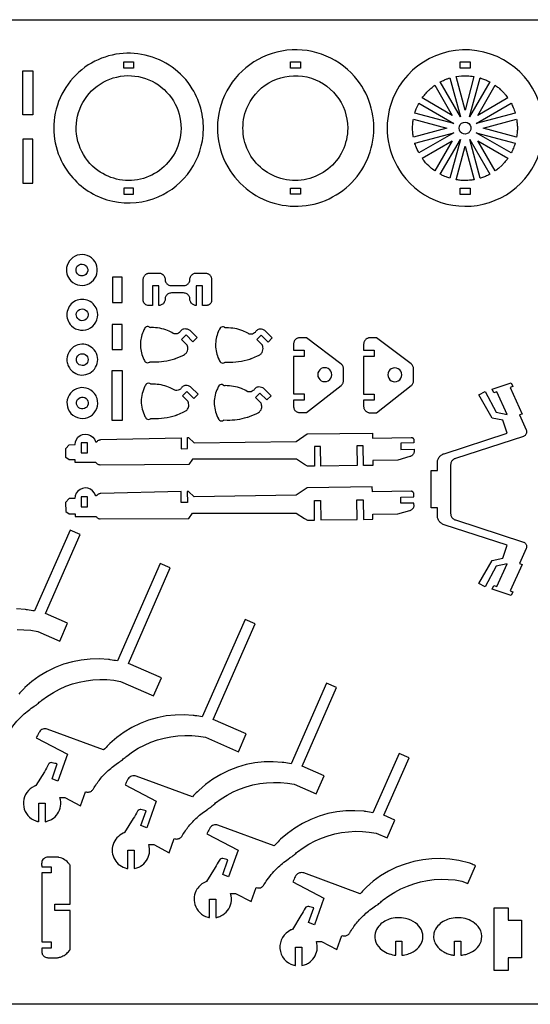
# Model space of a CAD drawing. Extents: x -21.6 to 50.9, y 1.1 to 40.4.
# Tile 3 of 4: x 1.8 to 22.2, y 1.1 to 40.4. Entities that reach past the tile are written whole.
import ezdxf

# ---------------------------------------------------------------- set-up
doc = ezdxf.new("R2010")
doc.units = 0
doc.header["$MEASUREMENT"] = 0
doc.layers.get('0').update_dxf_attribs({"linetype": 'CONTINUOUS'})
doc.layers.add('SECTIONCUTEDGES', color=18, linetype='CONTINUOUS')

msp = doc.modelspace()

# ---------------------------------------------------------------- linework, layer by layer
for points in [[(50.915, 40.384), (50.915, 1.081), (-21.593, 1.081), (-21.593, 40.384)], [(2.294, 36.587), (1.896, 36.587), (1.896, 38.337), (2.294, 38.337)], [(5.862, 24.382), (5.464, 24.382), (5.464, 26.376), (5.862, 26.376)]]:
    msp.add_lwpolyline(points, close=True)
at = {"layer": 'SECTIONCUTEDGES'}
for points in [[(3.736, 34.256, 0.158451), (5.254, 33.198, 0.158579), (7.103, 33.236, 0.143083), (8.467, 34.208, 0.143219), (9.093, 35.761, 0.081543), (9.03, 36.734, 0.08205), (8.661, 37.63, 0.41824), (4.508, 38.576, 0.217104), (3.164, 36.5, 0.09957), (3.224, 35.318, 0.099953)], [(10.173, 34.355, 0.43471), (14.674, 33.57, 0.435012), (15.142, 38.112, 0.263114), (12.241, 39.133, 0.263168), (9.872, 37.174, 0.118408), (9.684, 35.728, 0.118485)], [(17.032, 34.233, 0.325322), (20.525, 33.087, 0.325497), (22.689, 36.057, 0.371858), (20.022, 39.147, 0.371962), (16.576, 36.961, 0.115164), (16.486, 35.543, 0.115322)], [(4.789, 34.444, -0.621062), (5.646, 38.096, -0.621375), (8.026, 35.197, -0.233521), (6.593, 34.02, -0.233759)], [(14.868, 36.058, -0.481507), (12.31, 34.018, -0.481693), (10.891, 36.965, -0.349808), (13.241, 38.097, -0.349977)], [(19.553, 36.777), (19.194, 38.117, -0.057699), (19.642, 38.145, -0.024823), (19.911, 38.118)], [(17.842, 37.26, -0.014778), (17.965, 37.416, -0.028539), (18.108, 37.57, -0.018438), (18.197, 37.648, -0.011345), (18.349, 37.768), (19.043, 36.566)], [(19.367, 36.506), (18.562, 37.899, -0.012176), (18.738, 37.982, -0.019565), (18.85, 38.027, -0.009363), (18.9, 38.044, 0.003121), (18.95, 38.06)], [(19.738, 36.506), (20.155, 38.061, 0.006199), (20.165, 38.059, -0.0186), (20.174, 38.056), (20.368, 37.985, -0.018388), (20.456, 37.944, 0.006129), (20.544, 37.901)], [(20.062, 36.566), (20.756, 37.768, 0.006303), (20.821, 37.72, -0.01891), (20.885, 37.672, -0.017187), (20.962, 37.604, -0.012321), (21.063, 37.504, -0.018926), (21.146, 37.41, -0.012469), (21.264, 37.26)], [(17.55, 36.659, -0.012918), (17.606, 36.82, -0.018758), (17.651, 36.929, -0.010898), (17.68, 36.988, 0.003632), (17.71, 37.047), (19.104, 36.243)], [(20.001, 36.243), (21.395, 37.047, -0.026072), (21.475, 36.879, -0.02074), (21.556, 36.659)], [(17.492, 35.698, 0.006429), (17.48, 35.771, -0.01929), (17.469, 35.845), (17.459, 36.057), (17.469, 36.268, -0.018896), (17.48, 36.342, 0.006298), (17.492, 36.416), (18.832, 36.057)], [(19.644, 35.837, -0.761731), (19.362, 36.198, -0.761062), (19.789, 36.032, -0.135678), (19.743, 35.915, -0.135247)], [(20.273, 36.057), (21.613, 36.416, -0.005477), (21.633, 36.26, -0.027167), (21.644, 36.068, -0.022163), (21.638, 35.907, -0.016966), (21.613, 35.698)], [(17.71, 35.066, -0.020623), (17.59, 35.332, -0.019978), (17.553, 35.435, -0.019766), (17.55, 35.445, 0.006588), (17.548, 35.454), (19.104, 35.871)], [(20.001, 35.871), (21.555, 35.454, -0.023422), (21.486, 35.261, -0.022486), (21.395, 35.066)], [(17.842, 34.853), (19.043, 35.547), (18.349, 34.346, -0.019294), (18.175, 34.484, -0.045903), (17.922, 34.745, -0.008546), (17.885, 34.794, -0.007227)], [(18.562, 34.214), (19.367, 35.608), (18.95, 34.054, -0.012234), (18.794, 34.108, -0.017991), (18.69, 34.151, -0.010478), (18.626, 34.182, 0.003492)], [(20.155, 34.052), (19.739, 35.608), (20.544, 34.213, 0.006248), (20.456, 34.169, -0.018746), (20.368, 34.128), (20.174, 34.057, -0.018599), (20.165, 34.055, 0.006199)], [(20.756, 34.346), (20.062, 35.547), (21.263, 34.854, -0.014529), (21.128, 34.68, -0.022653), (21.033, 34.576), (20.885, 34.442, -0.018394), (20.821, 34.393, 0.006131)], [(19.194, 33.996), (19.553, 35.336), (19.912, 33.996, -0.013089), (19.729, 33.974, -0.036535), (19.448, 33.967, -0.015577), (19.335, 33.976, -0.012352)], [(3.817, 29.958, 0.75949), (4.85, 30.54, 0.759547), (3.664, 30.576, 0.136656), (3.654, 30.245, 0.136693)], [(4.077, 30.234, -0.296821), (4.04, 30.498, -0.226812), (4.192, 30.622, -0.287658), (4.435, 30.541, -0.292131), (4.465, 30.29, -0.2076), (4.326, 30.17, -0.142803), (4.181, 30.167, -0.06574), (4.133, 30.187, -0.08291)], [(3.833, 28.169, 0.351914), (4.599, 28.085, 0.351881), (4.846, 28.816, 0.47942), (3.937, 29.123, 0.479384)], [(4.085, 28.454, -0.256361), (4.042, 28.678, -0.256996), (4.208, 28.833, -0.591095), (4.492, 28.531, -0.591899)], [(8.235, 27.623), (8.413, 27.799), (8.685, 27.524), (8.855, 27.693), (8.572, 27.979, 0.061834), (8.53, 28.004, 0.071753), (8.417, 28.036, 0.070796), (8.33, 28.036, 0.180454), (8.209, 27.969, 0.028701), (8.18, 27.931, -0.064537), (8.148, 27.896, -0.217452), (7.964, 27.84, -0.101565), (7.904, 27.862, 0.041153), (7.677, 27.974, 0.049712), (7.363, 28.065, 0.047932), (7.024, 28.093, 0.029051), (6.985, 28.09, -0.120977), (6.976, 28.092, -0.127528), (6.967, 28.098, 0.109877), (6.931, 28.125, 0.146598), (6.857, 28.134, 0.139937), (6.787, 28.102, 0.08355), (6.769, 28.08, 0.02938), (6.694, 27.93, 0.101616), (6.588, 27.415, 0.099445), (6.694, 26.889, 0.034322), (6.767, 26.743, 0.123945), (6.8, 26.71, 0.1368), (6.876, 26.689, 0.136799), (6.953, 26.71, 0.077822), (6.964, 26.719, -0.14103), (6.976, 26.727), (7.109, 26.72, 0.043069), (7.531, 26.747, 0.041404), (7.96, 26.849, 0.004978), (7.999, 26.862, 0.008098), (8.023, 26.871), (8.261, 26.972, 0.024375), (8.355, 27.022, 0.129126), (8.446, 27.114, 0.09051), (8.481, 27.213, 0.090384), (8.479, 27.318, 0.012931), (8.463, 27.386, 0.06611), (8.458, 27.398)], [(11.239, 27.613), (11.416, 27.789), (11.689, 27.514), (11.858, 27.682), (11.575, 27.968, 0.061834), (11.534, 27.993, 0.071753), (11.42, 28.026, 0.070796), (11.333, 28.025, 0.180454), (11.212, 27.959, 0.028701), (11.183, 27.921, -0.064537), (11.152, 27.885, -0.217452), (10.967, 27.83, -0.101565), (10.907, 27.851, 0.041153), (10.681, 27.964, 0.049712), (10.366, 28.054, 0.047932), (10.028, 28.083, 0.029051), (9.989, 28.08, -0.120977), (9.979, 28.081, -0.143915), (9.967, 28.09, 0.106181), (9.947, 28.108, 0.153336), (9.866, 28.124, 0.153374), (9.79, 28.091, 0.08355), (9.773, 28.07, 0.02938), (9.697, 27.919, 0.105944), (9.592, 27.382, 0.10377), (9.716, 26.837, 0.006426), (9.726, 26.816, 0.006464), (9.736, 26.796, 0.0153), (9.774, 26.729, 0.121465), (9.803, 26.7, 0.1368), (9.88, 26.678, 0.136799), (9.957, 26.7, 0.078657), (9.967, 26.709, -0.143569), (9.979, 26.716, -0.1092), (9.992, 26.717, 0.026431), (10.046, 26.712, 0.044729), (10.51, 26.734, 0.044729), (10.963, 26.839, 0.004978), (11.002, 26.852, 0.008098), (11.026, 26.861), (11.264, 26.961, 0.024375), (11.359, 27.012, 0.129126), (11.449, 27.104, 0.09051), (11.485, 27.205, 0.094759), (11.482, 27.308, 0.002266), (11.468, 27.372, 0.072469), (11.461, 27.388)], [(3.813, 26.402, 0.275549), (4.417, 26.218, 0.275918), (4.864, 26.662, 0.271811), (4.692, 27.261, 0.271922), (4.085, 27.403, 0.199937), (3.726, 27.102, 0.143119), (3.656, 26.752, 0.083089), (3.704, 26.568, 0.079579)], [(4.066, 26.693, -0.155223), (4.035, 26.844, -0.313109), (4.209, 27.044, -0.57487), (4.496, 26.753, -0.57607), (4.101, 26.648, -0.029852), (4.08, 26.672, -0.039166)], [(3.817, 24.669, 0.173943), (4.181, 24.475, 0.17116), (4.591, 24.556, 0.170359), (4.845, 24.858, 0.164201), (4.86, 25.265, 0.092351), (4.761, 25.457, 0.167008), (4.426, 25.678, 0.331227), (3.745, 25.4, 0.331553)], [(8.272, 25.364), (8.45, 25.54), (8.722, 25.265), (8.892, 25.434), (8.609, 25.72, 0.061834), (8.567, 25.745, 0.071753), (8.454, 25.777, 0.070796), (8.367, 25.777, 0.180454), (8.246, 25.71, 0.028701), (8.217, 25.673, -0.064537), (8.185, 25.637, -0.217452), (8.001, 25.582, -0.101565), (7.941, 25.603, 0.041153), (7.714, 25.716, 0.046108), (7.417, 25.803, 0.046145), (7.11, 25.835), (7.013, 25.833, -0.12534), (7.004, 25.839, 0.109514), (6.968, 25.866, 0.209609), (6.859, 25.867, 0.125437), (6.814, 25.833, 0.040174), (6.805, 25.819, 0.008606), (6.77, 25.753, 0.118988), (6.624, 25.15, 0.118988), (6.77, 24.548, 0.017441), (6.807, 24.481, 0.121465), (6.837, 24.452, 0.1368), (6.913, 24.43, 0.136799), (6.99, 24.452, 0.078657), (7.001, 24.461, -0.143569), (7.013, 24.468, -0.1092), (7.026, 24.469, 0.026431), (7.079, 24.464, 0.044729), (7.544, 24.486, 0.044729), (7.997, 24.59, 0.004978), (8.036, 24.604, 0.008098), (8.06, 24.612), (8.298, 24.713, 0.030376), (8.396, 24.767, 0.135943), (8.492, 24.872, 0.086245), (8.52, 24.961, 0.081858), (8.516, 25.059, 0.012931), (8.5, 25.127, 0.06611), (8.495, 25.14)], [(11.186, 25.306), (11.364, 25.482), (11.636, 25.207), (11.806, 25.376), (11.522, 25.662, 0.061834), (11.481, 25.687, 0.071753), (11.368, 25.719, 0.070796), (11.281, 25.719, 0.180454), (11.16, 25.652, 0.028701), (11.131, 25.614, -0.064537), (11.099, 25.579, -0.217452), (10.915, 25.524, -0.101565), (10.855, 25.545, 0.041153), (10.628, 25.657, 0.049712), (10.313, 25.748, 0.047932), (9.975, 25.776, 0.030378), (9.936, 25.773, -0.12906), (9.927, 25.775, -0.124737), (9.92, 25.78, 0.087165), (9.894, 25.801, 0.160133), (9.815, 25.818, 0.153374), (9.738, 25.785, 0.08355), (9.72, 25.763, 0.02938), (9.645, 25.613, 0.114664), (9.541, 25.03, 0.112453), (9.705, 24.45, 0.018916), (9.722, 24.421, 0.113433), (9.75, 24.393, 0.1368), (9.827, 24.372, 0.136799), (9.904, 24.393, 0.077822), (9.915, 24.402, -0.14103), (9.927, 24.41), (10.06, 24.403, 0.039745), (10.458, 24.426, 0.039745), (10.847, 24.512, 0.006634), (10.923, 24.536, 0.009757), (10.974, 24.554), (11.212, 24.655, 0.030376), (11.31, 24.709, 0.135943), (11.406, 24.814, 0.086245), (11.434, 24.903, 0.081858), (11.43, 25.001, 0.012931), (11.414, 25.069, 0.06611), (11.409, 25.081)], [(4.059, 24.98, -0.600683), (4.306, 25.317, -0.6007), (4.447, 24.923, -0.249453), (4.238, 24.848, -0.249466)], [(2.539, 8.369), (2.539, 9.106), (2.789, 9.106), (2.789, 8.369, 0.020963), (2.898, 8.398, 0.061647), (3.051, 8.467, 0.220567), (3.399, 8.986, 0.114184), (3.375, 9.334), (3.574, 9.334), (4.195, 9.006), (4.394, 9.567, 0.110316), (4.521, 9.553, 0.121881), (4.631, 9.594, 0.112814), (4.711, 9.68, -0.038886), (4.978, 10.066, -0.039453), (5.302, 10.408, -0.033728), (5.736, 10.748, -0.013715), (5.785, 10.779, 0.024577), (5.833, 10.812, 0.026089), (5.908, 10.874, -0.020061), (6.045, 10.99), (6.27, 11.154), (6.506, 11.3), (6.751, 11.43), (7.005, 11.541), (7.267, 11.634), (7.534, 11.708), (7.807, 11.763), (8.082, 11.798), (8.359, 11.813), (8.637, 11.808), (8.913, 11.783), (9.187, 11.739), (10.502, 11.164), (10.815, 11.878), (9.5, 12.453), (11.169, 16.269), (10.77, 16.445), (9.061, 12.556, -0.002171), (8.775, 12.602, 0.013028), (8.703, 12.612), (8.341, 12.636), (7.978, 12.629), (7.617, 12.59), (7.261, 12.521), (6.913, 12.42), (6.574, 12.29), (6.248, 12.131), (5.937, 11.944), (5.644, 11.731), (5.37, 11.493, 0.013028), (5.318, 11.442, -0.002171), (5.117, 11.232), (2.872, 12.064, 0.161142), (2.692, 12.064, 0.167596), (2.555, 11.959, 0.03262), (2.528, 11.912, -0.002417), (2.431, 11.717), (3.672, 11.061), (3.294, 9.993), (3.062, 10.086), (3.271, 10.675, 0.000984), (3.065, 10.724, 0.161021), (2.989, 10.718, 0.167951), (2.926, 10.66, -0.009744), (2.758, 10.367), (2.413, 9.81, -0.104608), (2.402, 9.804, 0.035992), (2.356, 9.787, 0.271691), (1.919, 9.168, 0.272097), (2.247, 8.486, 0.041095), (2.353, 8.426, 0.04113), (2.468, 8.385, 0.017881), (2.503, 8.377, -0.00596)], [(6.086, 6.496), (6.086, 7.232), (6.336, 7.232), (6.336, 6.496, 0.020963), (6.446, 6.525, 0.061647), (6.599, 6.594, 0.220567), (6.947, 7.113, 0.114184), (6.922, 7.461), (7.122, 7.461), (7.742, 7.133), (7.941, 7.694, 0.110316), (8.069, 7.68, 0.121881), (8.179, 7.72, 0.112814), (8.259, 7.806, -0.038886), (8.525, 8.193, -0.039453), (8.85, 8.535, -0.033728), (9.284, 8.874, -0.013715), (9.333, 8.906, 0.024577), (9.381, 8.938, 0.026089), (9.456, 9, -0.020061), (9.593, 9.117), (9.818, 9.28), (10.053, 9.427), (10.299, 9.556), (10.553, 9.668), (10.815, 9.761), (11.082, 9.835), (11.354, 9.89), (11.63, 9.924), (11.907, 9.94), (12.184, 9.935), (12.461, 9.91), (12.735, 9.865), (13.611, 9.482), (13.924, 10.197), (13.047, 10.58), (14.425, 13.73), (14.025, 13.905), (12.609, 10.683, -0.002171), (12.322, 10.729, 0.013028), (12.251, 10.739), (11.889, 10.763), (11.526, 10.756), (11.165, 10.717), (10.809, 10.647), (10.461, 10.547), (10.122, 10.416), (9.796, 10.257), (9.485, 10.07), (9.191, 9.857), (8.917, 9.619, 0.013028), (8.866, 9.568, -0.002171), (8.665, 9.359), (6.419, 10.19, 0.161142), (6.24, 10.19, 0.167596), (6.102, 10.085, 0.03262), (6.075, 10.038, -0.002417), (5.978, 9.843), (7.22, 9.187), (6.841, 8.12), (6.609, 8.212), (6.818, 8.802, 0.000984), (6.613, 8.851, 0.161021), (6.537, 8.844, 0.167951), (6.473, 8.787, -0.009744), (6.306, 8.493), (5.961, 7.936, -0.104608), (5.95, 7.93, 0.035992), (5.904, 7.913, 0.211334), (5.5, 7.461, 0.211919), (5.564, 6.859, 0.104197), (5.767, 6.633, 0.101482), (6.051, 6.503, 0.013414), (6.068, 6.499, -0.004471)], [(9.355, 4.543), (9.355, 5.279), (9.605, 5.279), (9.605, 4.543, 0.023544), (9.728, 4.576, 0.03569), (9.807, 4.607, 0.236612), (10.211, 5.136, 0.122364), (10.191, 5.508), (10.39, 5.508), (11.011, 5.18), (11.21, 5.741, 0.09929), (11.327, 5.725, 0.110758), (11.428, 5.755, 0.133074), (11.522, 5.846, -0.017801), (11.652, 6.05, -0.056835), (12.103, 6.567, -0.035533), (12.552, 6.921, -0.013715), (12.601, 6.952, 0.024577), (12.649, 6.985, 0.026089), (12.724, 7.047, -0.020061), (12.862, 7.164), (13.086, 7.327), (13.322, 7.474), (13.567, 7.603), (13.822, 7.715), (14.083, 7.808), (14.351, 7.882), (14.623, 7.936), (14.898, 7.971), (15.176, 7.986), (15.453, 7.981), (15.73, 7.957), (16.004, 7.912), (16.442, 7.721), (16.754, 8.435), (16.316, 8.627), (17.319, 10.92), (16.917, 11.096), (15.878, 8.73, -0.002171), (15.591, 8.775, 0.013028), (15.519, 8.785), (15.157, 8.81), (14.795, 8.802), (14.434, 8.764), (14.078, 8.694), (13.729, 8.593), (13.391, 8.463), (13.065, 8.304), (12.754, 8.117), (12.46, 7.904), (12.186, 7.666, 0.013028), (12.135, 7.615, -0.002171), (11.934, 7.406), (9.688, 8.237, 0.161142), (9.509, 8.237, 0.167596), (9.371, 8.132, 0.03262), (9.344, 8.085, -0.002417), (9.247, 7.89), (10.489, 7.234), (10.11, 6.167), (9.878, 6.259), (10.087, 6.849, 0.000984), (9.882, 6.898, 0.161021), (9.805, 6.891, 0.167951), (9.742, 6.834, -0.009744), (9.574, 6.54), (9.229, 5.983, -0.129096), (9.217, 5.977, 0.054431), (9.204, 5.974, 0.156273), (8.847, 5.673, 0.217069), (8.765, 5.063, 0.127249), (8.959, 4.743, 0.127512), (9.284, 4.558, 0.017881), (9.32, 4.55, -0.00596)], [(3.78, 4.823), (3.176, 4.823), (3.176, 5.073), (3.78, 5.073), (3.78, 6.637, 0.084752), (3.774, 6.648, 0.003619), (3.744, 6.687, 0.086498), (3.561, 6.852, 0.086818), (3.334, 6.945, 0.011122), (3.293, 6.953, 0.021494), (3.271, 6.956), (2.898, 6.956, 0.17911), (2.728, 6.888, 0.186027), (2.648, 6.731, 0.033765), (2.646, 6.652, -0.008515), (2.647, 6.573), (3.021, 6.573), (3.021, 6.323), (2.647, 6.323), (2.647, 3.573), (3.021, 3.573), (3.021, 3.323), (2.647, 3.323, 0.0062), (2.649, 3.179, 0.14327), (2.69, 3.051, 0.122636), (2.778, 2.972, 0.116385), (2.898, 2.94), (3.273, 2.94, 0.035779), (3.33, 2.949, 0.046773), (3.456, 2.989, 0.061713), (3.617, 3.084, 0.064156), (3.745, 3.21, 0.003544), (3.774, 3.248, 0.084661), (3.78, 3.259)], [(12.783, 2.629), (12.783, 3.366), (13.033, 3.366), (13.033, 2.629, 0.020963), (13.142, 2.658, 0.061647), (13.296, 2.727, 0.220567), (13.644, 3.246, 0.114184), (13.619, 3.594), (13.818, 3.594), (14.439, 3.266), (14.638, 3.827, 0.110316), (14.766, 3.813, 0.121881), (14.875, 3.854, 0.112814), (14.956, 3.94, -0.038886), (15.222, 4.326, -0.039453), (15.547, 4.668, -0.033728), (15.98, 5.008, -0.013715), (16.029, 5.039, 0.024577), (16.078, 5.071, 0.026089), (16.152, 5.134, -0.020061), (16.29, 5.25), (16.514, 5.414), (16.75, 5.56), (16.996, 5.69), (17.25, 5.801), (17.511, 5.894), (17.779, 5.968), (18.051, 6.023), (18.326, 6.058), (18.604, 6.073), (18.881, 6.068), (19.158, 6.043), (19.432, 5.999), (19.66, 5.899), (19.972, 6.614, -0.004535), (19.79, 6.695, 0.027218), (19.744, 6.713), (19.306, 6.816), (18.947, 6.872), (18.585, 6.896), (18.223, 6.889), (17.862, 6.85), (17.506, 6.78), (17.157, 6.68), (16.819, 6.55), (16.493, 6.391), (16.182, 6.204), (15.888, 5.991), (15.614, 5.753, 0.013028), (15.563, 5.702, -0.002171), (15.362, 5.492), (13.116, 6.324, 0.161142), (12.937, 6.324, 0.167596), (12.799, 6.219, 0.03262), (12.772, 6.172, -0.002417), (12.675, 5.976), (13.917, 5.321), (13.538, 4.253), (13.306, 4.346), (13.515, 4.935, 0.000984), (13.31, 4.984, 0.161021), (13.233, 4.978, 0.167951), (13.17, 4.92, -0.009744), (13.002, 4.627), (12.657, 4.069, -0.104608), (12.646, 4.064, 0.035992), (12.601, 4.047, 0.316137), (12.163, 3.305, 0.316953), (12.713, 2.645, 0.017881), (12.748, 2.637, -0.00596)], [(16.785, 3.037), (16.785, 3.601), (17.035, 3.601), (17.035, 3.037, 0.098597), (17.486, 3.18, 0.122424), (17.767, 3.44, 0.107731), (17.864, 3.695, 0.150933), (17.811, 4.05, 0.125074), (17.579, 4.328, 0.101504), (17.174, 4.509, 0.067922), (16.851, 4.537, 0.066574), (16.526, 4.476, 0.133449), (16.106, 4.199, 0.124418), (15.962, 3.919, 0.155918), (15.991, 3.562, 0.137063), (16.241, 3.242, 0.079176), (16.524, 3.095, 0.04942)], [(19.136, 3.037), (19.136, 3.601), (19.386, 3.601), (19.386, 3.037, 0.027668), (19.58, 3.074, 0.055217), (19.77, 3.144, 0.085085), (20.045, 3.346, 0.151535), (20.217, 3.687, 0.187353), (20.128, 4.112, 0.110616), (19.859, 4.376, 0.078701), (19.56, 4.502, 0.130103), (18.922, 4.49, 0.137957), (18.468, 4.211, 0.130167), (18.313, 3.919, 0.205831), (18.398, 3.449, 0.122498), (18.701, 3.171, 0.039758), (18.867, 3.097, 0.039941), (19.043, 3.05, 0.014778), (19.089, 3.043, -0.004926)]]:
    msp.add_lwpolyline(points, format="xyb", close=True, dxfattribs=at)
for points in [[(5.922, 38.703), (6.32, 38.703), (6.32, 38.453), (5.922, 38.453)], [(12.578, 38.703), (12.977, 38.703), (12.977, 38.453), (12.578, 38.453)], [(19.355, 38.451), (19.355, 38.701), (19.753, 38.701), (19.753, 38.451)], [(1.896, 33.859), (2.294, 33.859), (2.294, 35.609), (1.896, 35.609)], [(5.922, 33.414), (6.32, 33.414), (6.32, 33.664), (5.922, 33.664)], [(12.578, 33.414), (12.578, 33.664), (12.977, 33.664), (12.977, 33.414)], [(19.355, 33.412), (19.355, 33.662), (19.753, 33.662), (19.753, 33.412)], [(6.75, 29.05), (6.729, 29.082), (6.714, 29.118), (6.706, 29.157), (6.705, 29.177), (6.705, 30.019), (6.706, 30.045), (6.71, 30.07), (6.716, 30.093), (6.725, 30.116), (6.735, 30.138), (6.748, 30.159), (6.762, 30.178), (6.778, 30.195), (6.796, 30.212), (6.815, 30.226), (6.835, 30.238), (6.857, 30.249), (6.88, 30.257), (6.904, 30.263), (6.929, 30.267), (6.954, 30.268), (7.327, 30.268), (7.36, 30.266), (7.392, 30.26), (7.423, 30.249), (7.452, 30.235), (7.479, 30.217), (7.504, 30.195), (7.525, 30.171), (7.543, 30.144), (7.558, 30.115), (7.568, 30.084), (7.574, 30.052), (7.579, 29.987), (7.585, 29.955), (7.595, 29.924), (7.61, 29.895), (7.628, 29.868), (7.649, 29.843), (7.674, 29.822), (7.701, 29.804), (7.73, 29.789), (7.761, 29.779), (7.793, 29.772), (7.826, 29.77), (8.317, 29.77), (8.35, 29.772), (8.382, 29.779), (8.413, 29.789), (8.442, 29.804), (8.469, 29.822), (8.493, 29.843), (8.515, 29.868), (8.533, 29.895), (8.547, 29.924), (8.558, 29.955), (8.564, 29.987), (8.568, 30.052), (8.575, 30.084), (8.585, 30.115), (8.6, 30.144), (8.618, 30.171), (8.639, 30.195), (8.664, 30.217), (8.691, 30.235), (8.72, 30.249), (8.751, 30.26), (8.783, 30.266), (8.815, 30.268), (9.183, 30.268), (9.208, 30.267), (9.233, 30.263), (9.257, 30.257), (9.28, 30.249), (9.301, 30.238), (9.322, 30.226), (9.341, 30.212), (9.359, 30.195), (9.375, 30.178), (9.389, 30.159), (9.402, 30.138), (9.412, 30.116), (9.421, 30.093), (9.427, 30.07), (9.431, 30.045), (9.432, 30.019), (9.432, 29.177), (9.431, 29.157), (9.428, 29.137), (9.416, 29.099), (9.398, 29.066), (9.373, 29.036), (9.344, 29.012), (9.31, 28.993), (9.273, 28.982), (9.253, 28.979), (9.065, 28.978), (9.065, 29.758), (8.815, 29.758), (8.815, 28.978), (8.783, 28.98), (8.751, 28.986), (8.72, 28.997), (8.691, 29.011), (8.664, 29.029), (8.639, 29.051), (8.618, 29.075), (8.6, 29.102), (8.585, 29.132), (8.575, 29.162), (8.568, 29.194), (8.564, 29.259), (8.558, 29.291), (8.547, 29.322), (8.533, 29.351), (8.515, 29.378), (8.493, 29.403), (8.469, 29.424), (8.442, 29.442), (8.413, 29.457), (8.382, 29.467), (8.35, 29.474), (8.317, 29.476), (7.826, 29.476), (7.793, 29.474), (7.761, 29.467), (7.73, 29.457), (7.701, 29.442), (7.674, 29.424), (7.649, 29.403), (7.628, 29.378), (7.61, 29.351), (7.595, 29.322), (7.585, 29.291), (7.579, 29.259), (7.574, 29.194), (7.568, 29.162), (7.558, 29.132), (7.543, 29.102), (7.525, 29.075), (7.504, 29.051), (7.479, 29.029), (7.452, 29.011), (7.423, 28.997), (7.392, 28.986), (7.36, 28.98), (7.327, 28.978), (7.327, 29.758), (7.072, 29.758), (7.072, 28.978), (6.884, 28.979), (6.845, 28.987), (6.809, 29.002), (6.777, 29.023)], [(5.469, 29.101), (5.867, 29.101), (5.867, 30.101), (5.469, 30.101)], [(5.464, 27.213), (5.862, 27.213), (5.862, 28.213), (5.464, 28.213)], [(13.124, 27.191), (13.124, 26.941), (12.706, 26.941), (12.706, 25.447), (13.124, 25.447), (13.124, 25.197), (12.706, 25.197), (12.706, 24.949), (12.707, 24.923), (12.711, 24.899), (12.717, 24.875), (12.725, 24.852), (12.736, 24.83), (12.748, 24.809), (12.763, 24.79), (12.779, 24.773), (12.797, 24.757), (12.816, 24.742), (12.836, 24.73), (12.858, 24.719), (12.881, 24.711), (12.905, 24.705), (12.929, 24.701), (12.955, 24.7), (13.216, 24.7), (14.602, 25.78), (14.624, 25.799), (14.643, 25.82), (14.659, 25.843), (14.673, 25.867), (14.684, 25.893), (14.691, 25.92), (14.696, 25.948), (14.698, 25.976), (14.698, 26.452), (14.696, 26.482), (14.691, 26.51), (14.683, 26.538), (14.672, 26.564), (14.657, 26.589), (14.64, 26.612), (14.621, 26.633), (14.598, 26.652), (13.216, 27.688), (12.955, 27.688), (12.929, 27.686), (12.905, 27.683), (12.881, 27.677), (12.858, 27.668), (12.836, 27.658), (12.816, 27.645), (12.797, 27.631), (12.779, 27.615), (12.763, 27.597), (12.748, 27.578), (12.736, 27.557), (12.725, 27.536), (12.717, 27.513), (12.711, 27.489), (12.707, 27.464), (12.706, 27.439), (12.706, 27.191)], [(15.577, 24.768), (15.595, 24.752), (15.614, 24.738), (15.635, 24.725), (15.656, 24.715), (15.679, 24.706), (15.703, 24.7), (15.728, 24.696), (15.753, 24.695), (16.014, 24.695), (17.4, 25.776), (17.422, 25.794), (17.441, 25.815), (17.457, 25.838), (17.471, 25.863), (17.482, 25.888), (17.49, 25.915), (17.495, 25.943), (17.496, 25.972), (17.496, 26.448), (17.495, 26.477), (17.49, 26.505), (17.481, 26.533), (17.47, 26.559), (17.456, 26.584), (17.439, 26.607), (17.419, 26.628), (17.397, 26.647), (16.014, 27.683), (15.753, 27.683), (15.728, 27.682), (15.703, 27.678), (15.679, 27.672), (15.656, 27.664), (15.635, 27.653), (15.614, 27.641), (15.595, 27.626), (15.577, 27.61), (15.561, 27.593), (15.547, 27.573), (15.534, 27.553), (15.524, 27.531), (15.515, 27.508), (15.509, 27.484), (15.506, 27.46), (15.504, 27.434), (15.504, 27.186), (15.923, 27.186), (15.923, 26.936), (15.504, 26.936), (15.504, 25.442), (15.923, 25.442), (15.923, 25.192), (15.504, 25.192), (15.504, 24.944), (15.506, 24.919), (15.509, 24.894), (15.515, 24.87), (15.524, 24.847), (15.534, 24.825), (15.547, 24.805), (15.561, 24.786)], [(13.753, 26.017), (13.811, 25.973), (13.878, 25.945), (13.95, 25.935), (14.023, 25.945), (14.09, 25.973), (14.148, 26.017), (14.192, 26.075), (14.22, 26.142), (14.229, 26.214), (14.22, 26.287), (14.192, 26.354), (14.148, 26.412), (14.09, 26.456), (14.023, 26.484), (13.95, 26.493), (13.878, 26.484), (13.811, 26.456), (13.753, 26.412), (13.709, 26.354), (13.681, 26.287), (13.671, 26.214), (13.681, 26.142), (13.709, 26.075)], [(16.47, 26.21), (16.479, 26.138), (16.507, 26.07), (16.551, 26.013), (16.609, 25.968), (16.677, 25.94), (16.749, 25.931), (16.821, 25.94), (16.888, 25.968), (16.946, 26.013), (16.99, 26.07), (17.018, 26.138), (17.028, 26.21), (17.018, 26.282), (16.99, 26.349), (16.946, 26.407), (16.888, 26.452), (16.821, 26.479), (16.749, 26.489), (16.677, 26.479), (16.609, 26.452), (16.551, 26.407), (16.507, 26.349), (16.479, 26.282)], [(20.635, 17.649), (20.702, 17.795), (20.817, 17.758), (21.232, 18.662), (20.8, 18.568), (20.355, 17.744), (20.109, 17.874), (20.641, 18.801), (21.062, 18.893), (21.23, 19.41), (18.716, 20.225), (18.685, 20.237), (18.655, 20.251), (18.626, 20.267), (18.599, 20.286), (18.573, 20.307), (18.549, 20.33), (18.528, 20.356), (18.508, 20.382), (18.491, 20.411), (18.476, 20.44), (18.464, 20.471), (18.454, 20.503), (18.454, 20.895), (18.207, 20.895), (18.207, 22.39), (18.454, 22.39), (18.454, 22.782), (18.464, 22.814), (18.476, 22.845), (18.491, 22.874), (18.508, 22.903), (18.528, 22.93), (18.549, 22.955), (18.573, 22.978), (18.599, 22.999), (18.626, 23.018), (18.655, 23.034), (18.685, 23.048), (18.716, 23.06), (21.23, 23.876), (21.062, 24.392), (20.641, 24.484), (20.109, 25.411), (20.355, 25.542), (20.8, 24.717), (21.232, 24.623), (20.817, 25.527), (20.702, 25.49), (20.635, 25.636), (21.399, 25.884), (21.466, 25.738), (21.351, 25.701), (21.837, 24.643), (21.723, 24.606), (21.996, 24.011), (22.005, 23.986), (22.011, 23.96), (22.013, 23.934), (22.012, 23.907), (22.006, 23.881), (21.997, 23.856), (21.985, 23.833), (21.969, 23.811), (21.951, 23.792), (21.93, 23.775), (21.907, 23.762), (21.882, 23.752), (19.167, 22.871), (19.141, 22.861), (19.115, 22.848), (19.091, 22.833), (19.069, 22.815), (19.049, 22.794), (19.031, 22.772), (19.016, 22.748), (19.003, 22.723), (18.992, 22.696), (18.985, 22.669), (18.98, 22.64), (18.979, 22.612), (18.979, 20.673), (18.98, 20.645), (18.985, 20.616), (18.992, 20.589), (19.003, 20.562), (19.016, 20.537), (19.031, 20.513), (19.049, 20.491), (19.069, 20.47), (19.091, 20.453), (19.115, 20.437), (19.141, 20.424), (19.167, 20.414), (21.882, 19.533), (21.907, 19.523), (21.93, 19.51), (21.951, 19.493), (21.969, 19.474), (21.985, 19.452), (21.997, 19.429), (22.006, 19.404), (22.012, 19.378), (22.013, 19.351), (22.011, 19.325), (22.005, 19.299), (21.996, 19.274), (21.723, 18.679), (21.837, 18.642), (21.351, 17.584), (21.466, 17.547), (21.399, 17.401)], [(3.609, 22.906), (3.606, 23.264), (3.745, 23.418), (3.979, 23.422), (3.992, 23.53), (4.032, 23.63), (4.097, 23.718), (4.182, 23.785), (4.282, 23.828), (4.389, 23.844), (4.497, 23.831), (4.598, 23.791), (4.685, 23.726), (4.753, 23.641), (4.796, 23.541), (4.8, 23.538), (4.805, 23.535), (4.811, 23.533), (4.816, 23.532), (4.822, 23.531), (4.828, 23.531), (4.834, 23.532), (4.839, 23.534), (4.845, 23.536), (4.849, 23.539), (4.854, 23.543), (4.858, 23.547), (4.875, 23.565), (4.894, 23.581), (4.915, 23.594), (4.937, 23.605), (4.961, 23.613), (4.985, 23.618), (5.01, 23.62), (8.216, 23.695), (8.221, 23.26), (8.471, 23.263), (8.466, 23.701), (8.511, 23.702), (8.737, 23.492), (12.815, 23.553), (13.253, 23.846), (15.854, 23.884), (15.857, 23.685), (17.398, 23.71), (17.413, 23.709), (17.428, 23.707), (17.442, 23.703), (17.455, 23.697), (17.467, 23.689), (17.479, 23.679), (17.488, 23.668), (17.497, 23.656), (17.503, 23.643), (17.508, 23.629), (17.51, 23.614), (17.511, 23.6), (17.514, 23.489), (16.988, 23.48), (16.992, 23.23), (17.517, 23.239), (17.519, 23.115), (17.513, 23.095), (17.505, 23.075), (17.496, 23.057), (17.485, 23.039), (17.473, 23.022), (17.459, 23.006), (17.444, 22.992), (17.427, 22.979), (17.41, 22.968), (17.391, 22.958), (17.372, 22.95), (17.352, 22.943), (16.875, 22.807), (15.869, 22.791), (15.872, 22.592), (15.497, 22.586), (15.486, 23.37), (15.236, 23.367), (15.247, 22.584), (13.798, 22.566), (13.788, 23.346), (13.538, 23.343), (13.548, 22.563), (13.266, 22.56), (13.145, 22.629), (12.817, 22.842), (8.67, 22.842), (8.523, 22.63), (4.986, 22.606), (4.957, 22.61), (4.928, 22.618), (4.901, 22.63), (4.876, 22.645), (4.853, 22.664), (4.833, 22.686), (4.816, 22.711), (3.984, 22.705), (3.984, 22.81), (3.749, 22.809)], [(4.228, 23.088), (4.478, 23.09), (4.475, 23.488), (4.225, 23.487)], [(3.606, 20.755), (3.746, 20.658), (3.981, 20.659), (3.981, 20.554), (4.814, 20.559), (4.83, 20.535), (4.85, 20.513), (4.873, 20.494), (4.898, 20.479), (4.925, 20.467), (4.954, 20.459), (4.983, 20.455), (8.521, 20.479), (8.667, 20.691), (12.814, 20.691), (13.142, 20.478), (13.264, 20.409), (13.545, 20.411), (13.536, 21.192), (13.786, 21.195), (13.795, 20.414), (15.244, 20.432), (15.233, 21.215), (15.483, 21.219), (15.494, 20.435), (15.869, 20.441), (15.866, 20.64), (16.872, 20.656), (17.349, 20.792), (17.369, 20.798), (17.389, 20.807), (17.407, 20.816), (17.424, 20.828), (17.441, 20.841), (17.456, 20.855), (17.47, 20.871), (17.482, 20.888), (17.493, 20.905), (17.503, 20.924), (17.51, 20.944), (17.516, 20.964), (17.514, 21.088), (16.989, 21.079), (16.985, 21.329), (17.511, 21.338), (17.508, 21.448), (17.508, 21.463), (17.505, 21.478), (17.5, 21.492), (17.494, 21.505), (17.486, 21.517), (17.476, 21.528), (17.465, 21.537), (17.452, 21.545), (17.439, 21.552), (17.425, 21.556), (17.41, 21.558), (17.396, 21.559), (15.854, 21.534), (15.851, 21.733), (13.25, 21.694), (12.812, 21.402), (8.734, 21.341), (8.508, 21.551), (8.463, 21.549), (8.468, 21.112), (8.219, 21.109), (8.213, 21.544), (5.007, 21.469), (4.982, 21.467), (4.958, 21.462), (4.934, 21.454), (4.912, 21.443), (4.891, 21.43), (4.872, 21.414), (4.855, 21.396), (4.851, 21.392), (4.847, 21.388), (4.842, 21.385), (4.836, 21.383), (4.831, 21.381), (4.825, 21.38), (4.819, 21.38), (4.814, 21.381), (4.808, 21.382), (4.803, 21.384), (4.798, 21.387), (4.793, 21.39), (4.75, 21.49), (4.682, 21.575), (4.595, 21.64), (4.494, 21.68), (4.386, 21.693), (4.279, 21.677), (4.179, 21.634), (4.094, 21.566), (4.029, 21.479), (3.989, 21.378), (3.977, 21.27), (3.742, 21.267), (3.603, 21.113)], [(4.225, 20.937), (4.475, 20.939), (4.472, 21.337), (4.222, 21.336)], [(21.272, 4.435), (21.806, 4.435), (21.806, 2.935), (21.272, 2.935), (21.272, 2.435), (20.714, 2.435), (20.714, 4.935), (21.272, 4.935)]]:
    msp.add_lwpolyline(points, close=True, dxfattribs=at)
for points in [[(1.663, 16.038), (1.94, 16.033), (2.217, 16.009), (2.491, 15.964), (3.367, 15.581), (3.68, 16.295), (2.803, 16.679), (4.181, 19.828), (3.78, 20.004), (2.365, 16.782, -0.002171), (2.078, 16.827, 0.013028), (2.006, 16.837), (1.644, 16.862)], [(1.448, 12.109, -0.056835), (1.899, 12.626, -0.035533), (2.348, 12.98, -0.013715), (2.397, 13.011, 0.024577), (2.445, 13.044, 0.026089), (2.52, 13.106, -0.020061), (2.657, 13.223), (2.882, 13.386), (3.117, 13.533), (3.363, 13.662), (3.617, 13.774), (3.879, 13.867), (4.146, 13.941), (4.418, 13.995), (4.694, 14.03), (4.971, 14.045), (5.249, 14.04), (5.525, 14.016), (5.799, 13.971), (7.114, 13.396), (7.426, 14.111), (6.112, 14.686), (7.78, 18.502), (7.382, 18.677), (5.673, 14.789, -0.002171), (5.387, 14.834, 0.013028), (5.315, 14.844), (4.953, 14.868), (4.59, 14.861), (4.229, 14.823), (3.873, 14.753), (3.525, 14.652), (3.186, 14.522), (2.86, 14.363), (2.549, 14.176), (2.255, 13.963), (1.981, 13.725, 0.013028), (1.93, 13.674, -0.002171), (1.729, 13.464)]]:
    msp.add_lwpolyline(points, format="xyb", dxfattribs=at)

doc.saveas('drawing.dxf')
